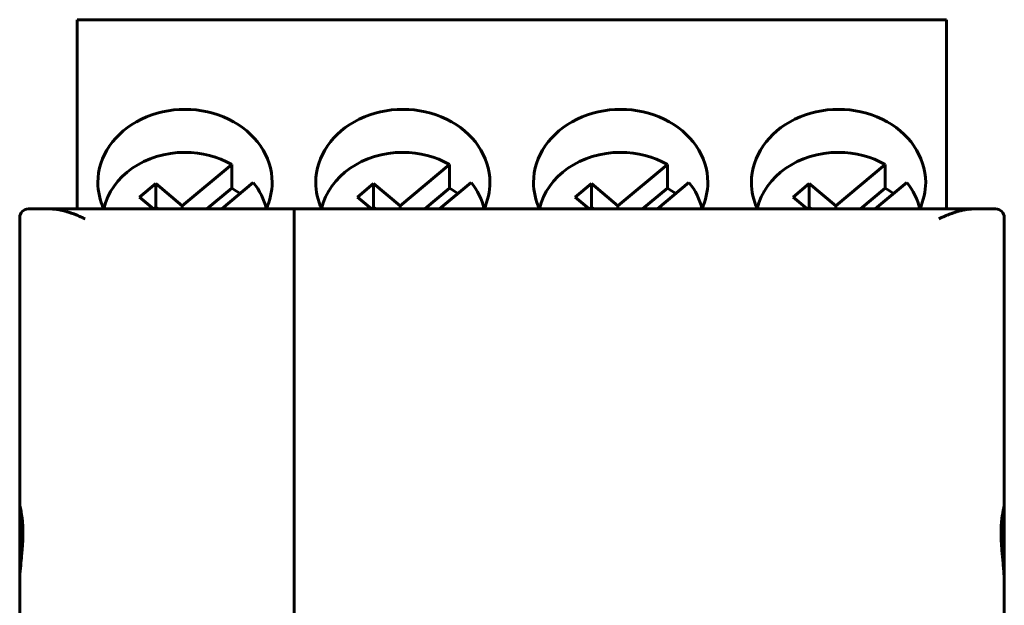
# Model space of a CAD drawing. Header units: millimetres. Extents: x -14 to 16, y -52 to 56.
# Tile 7 of 7: x -7 to 16, y 42 to 56. Entities that reach past the tile are written whole.
import ezdxf

# ---------------------------------------------------------------- set-up
doc = ezdxf.new("R2010")
doc.units = ezdxf.units.MM
doc.linetypes.add('K5LT_BASIC', pattern=[0])

msp = doc.modelspace()

# ---------------------------------------------------------------- linework, layer by layer
at = {"color": 150, "linetype": 'K5LT_BASIC', "lineweight": 60, "true_color": 0x0080ff}
for p, q in [((-5.77, 55.899), (14.18, 55.899)), ((-5.77, 55.808), (-5.77, 55.899)), ((14.18, 55.808), (14.18, 55.899)), ((-5.77, 55.808), (-5.77, 51.553)), ((14.18, 55.808), (14.18, 51.553)), ((-2.224, 52.575), (-3.357, 51.624)), ((-2.224, 52.03), (-2.224, 52.575)), ((2.776, 52.575), (1.643, 51.624)), ((2.776, 52.03), (2.776, 52.575)), ((7.776, 52.575), (6.643, 51.624)), ((7.776, 52.03), (7.776, 52.575)), ((12.776, 52.575), (11.643, 51.624)), ((12.776, 52.03), (12.776, 52.575)), ((-3.968, 52.137), (-4.34, 51.825)), ((-3.357, 51.624), (-3.968, 52.137)), ((-3.968, 52.137), (-3.968, 51.593)), ((-2.792, 51.553), (-2.224, 52.03)), ((-2.451, 51.553), (-1.729, 52.159)), ((1.032, 52.137), (0.66, 51.825)), ((1.643, 51.624), (1.032, 52.137)), ((1.032, 52.137), (1.032, 51.593)), ((2.208, 51.553), (2.776, 52.03)), ((2.549, 51.553), (3.271, 52.159)), ((6.032, 52.137), (5.66, 51.825)), ((6.032, 52.137), (6.032, 51.593)), ((6.643, 51.624), (6.032, 52.137)), ((7.208, 51.553), (7.776, 52.03)), ((7.549, 51.553), (8.271, 52.159)), ((11.032, 52.137), (10.66, 51.825)), ((11.643, 51.624), (11.032, 52.137)), ((11.032, 52.137), (11.032, 51.593)), ((12.208, 51.553), (12.776, 52.03)), ((12.549, 51.553), (13.271, 52.159)), ((-4.017, 51.553), (-4.34, 51.825)), ((0.983, 51.553), (0.66, 51.825)), ((5.983, 51.553), (5.66, 51.825)), ((10.983, 51.553), (10.66, 51.825)), ((-6.89, 51.553), (-6.384, 51.553)), ((-5.84, 51.553), (-6.384, 51.553)), ((-0.79, 51.553), (-5.84, 51.553)), ((-5.77, 51.553), (-5.84, 51.553)), ((-3.968, 51.593), (-4.015, 51.553)), ((-3.968, 51.593), (-3.922, 51.553)), ((-3.357, 51.624), (-3.357, 51.553)), ((-0.79, 51.553), (-0.79, 51.326)), ((14.26, 51.553), (-0.79, 51.553)), ((-0.79, 51.553), (-0.79, 51.326)), ((1.032, 51.593), (0.985, 51.553)), ((1.032, 51.593), (1.078, 51.553)), ((1.643, 51.624), (1.643, 51.553)), ((6.032, 51.593), (5.985, 51.553)), ((6.032, 51.593), (6.078, 51.553)), ((6.643, 51.624), (6.643, 51.553)), ((11.032, 51.593), (10.985, 51.553)), ((11.032, 51.593), (11.078, 51.553)), ((11.643, 51.624), (11.643, 51.553)), ((14.26, 51.553), (14.18, 51.553)), ((14.804, 51.553), (14.26, 51.553)), ((14.804, 51.553), (15.31, 51.553)), ((-7.09, 51.353), (-7.09, 44.778)), ((-0.79, 51.326), (-0.79, 41.763)), ((-0.79, 41.763), (-0.79, 51.326)), ((15.51, 51.353), (15.51, 44.778)), ((-7.09, 44.778), (-7.09, 42.953)), ((15.51, 44.778), (15.51, 43.44)), ((15.51, 43.44), (15.51, 42.953)), ((-7.09, 42.953), (-7.09, 39.809)), ((15.51, 42.953), (15.51, 39.809))]:
    msp.add_line(p, q, dxfattribs=at)
for centre, start, end in [((-6.89, 51.353), 90, 180), ((15.31, 51.353), 0, 90)]:
    msp.add_arc(centre, 0.2, start, end, dxfattribs=at)
for centre, major_axis, start_param, end_param in [((-3.295, 52.163), (2, 0), 0, 3.141593), ((1.705, 52.163), (2, 0), 0, 3.141593), ((6.705, 52.163), (2, 0), 0, 3.141593), ((11.705, 52.163), (2, 0), 0, 3.141593), ((-3.295, 51.261), (-1.898, 0), 4.712389, 6.095952), ((-3.295, 51.261), (-1.898, 0), 4.112452, 4.712389), ((1.705, 51.261), (-1.898, 0), 4.712389, 6.095952), ((1.705, 51.261), (-1.898, 0), 4.112452, 4.712389), ((6.705, 51.261), (-1.898, 0), 4.712389, 6.095952), ((6.705, 51.261), (-1.898, 0), 4.112452, 4.712389), ((11.705, 51.261), (-1.898, 0), 4.712389, 6.095952), ((11.705, 51.261), (-1.898, 0), 4.112452, 4.712389), ((-3.295, 52.163), (2, 0), 3.141593, 3.513501), ((-3.295, 50.716), (1.898, 0), 0.842843, 0.970859), ((-3.295, 51.261), (1.898, 0), 0.187233, 0.599937), ((-3.295, 52.163), (2, 0), 5.911277, 6.283185), ((1.705, 52.163), (2, 0), 3.141593, 3.513501), ((1.705, 50.716), (1.898, 0), 0.842843, 0.970859), ((1.705, 51.261), (1.898, 0), 0.187233, 0.599937), ((1.705, 52.163), (2, 0), 5.911277, 6.283185), ((6.705, 52.163), (2, 0), 3.141593, 3.513501), ((6.705, 50.716), (1.898, 0), 0.842843, 0.970859), ((6.705, 51.261), (1.898, 0), 0.187233, 0.599937), ((6.705, 52.163), (2, 0), 5.911277, 6.283185), ((11.705, 52.163), (2, 0), 3.141593, 3.513501), ((11.705, 50.716), (1.898, 0), 0.842843, 0.970859), ((11.705, 51.261), (1.898, 0), 0.187233, 0.599937), ((11.705, 52.163), (2, 0), 5.911277, 6.283185)]:
    msp.add_ellipse(centre, major_axis=major_axis, ratio=0.838793, start_param=start_param, end_param=end_param, dxfattribs=at)
for points, knots in [([(-5.59, 51.326), (-5.604, 51.332), (-5.631, 51.346), (-5.672, 51.364), (-5.713, 51.382), (-5.753, 51.4), (-5.792, 51.416), (-5.831, 51.431), (-5.869, 51.446), (-5.906, 51.459), (-5.943, 51.471), (-5.979, 51.483), (-6.014, 51.493), (-6.047, 51.503), (-6.08, 51.512), (-6.112, 51.519), (-6.142, 51.526), (-6.172, 51.532), (-6.201, 51.537), (-6.229, 51.542), (-6.256, 51.545), (-6.283, 51.548), (-6.309, 51.551), (-6.335, 51.552), (-6.36, 51.553), (-6.376, 51.553), (-6.384, 51.553)], [0, 0, 0, 0, 0.051024, 0.101573, 0.151664, 0.200944, 0.249818, 0.29762, 0.344733, 0.39085, 0.436662, 0.481204, 0.524792, 0.566783, 0.608156, 0.647904, 0.686657, 0.724082, 0.761174, 0.797274, 0.832725, 0.867172, 0.901253, 0.934577, 0.967491, 1, 1, 1, 1]), ([(14.804, 51.553), (14.793, 51.553), (14.769, 51.553), (14.734, 51.551), (14.699, 51.548), (14.663, 51.544), (14.628, 51.538), (14.592, 51.532), (14.557, 51.525), (14.522, 51.517), (14.487, 51.508), (14.452, 51.499), (14.418, 51.489), (14.384, 51.478), (14.351, 51.467), (14.318, 51.456), (14.286, 51.445), (14.254, 51.433), (14.223, 51.42), (14.192, 51.408), (14.161, 51.395), (14.13, 51.381), (14.1, 51.368), (14.07, 51.354), (14.04, 51.34), (14.02, 51.331), (14.01, 51.326)], [0, 0, 0, 0, 0.046313, 0.092569, 0.138747, 0.184688, 0.230499, 0.275804, 0.320758, 0.365158, 0.409356, 0.452782, 0.49562, 0.537486, 0.578953, 0.619459, 0.659388, 0.698559, 0.737542, 0.775981, 0.814068, 0.851641, 0.889063, 0.926177, 0.963155, 1, 1, 1, 1]), ([(-7.083, 43.166), (-7.077, 43.256), (-7.063, 43.417), (-7.043, 43.62), (-7.03, 43.779), (-7.022, 43.896), (-7.017, 43.996), (-7.015, 44.09), (-7.015, 44.191), (-7.019, 44.287), (-7.027, 44.39), (-7.042, 44.516), (-7.07, 44.665), (-7.088, 44.746), (-7.09, 44.775), (-7.09, 44.778)], [0, 0, 0, 0, 0.121218, 0.217786, 0.277361, 0.345405, 0.386831, 0.426542, 0.490149, 0.549964, 0.592718, 0.681762, 0.807176, 0.972763, 1, 1, 1, 1]), ([(15.51, 44.778), (15.51, 44.774), (15.51, 44.769), (15.509, 44.763), (15.508, 44.757), (15.507, 44.75), (15.506, 44.743), (15.505, 44.736), (15.504, 44.728), (15.502, 44.72), (15.501, 44.712), (15.499, 44.703), (15.497, 44.693), (15.495, 44.684), (15.493, 44.673), (15.491, 44.663), (15.488, 44.652), (15.486, 44.641), (15.484, 44.629), (15.482, 44.617), (15.479, 44.604), (15.477, 44.591), (15.474, 44.578), (15.472, 44.565), (15.47, 44.551), (15.468, 44.544), (15.467, 44.537), (15.466, 44.53), (15.465, 44.522), (15.464, 44.515), (15.463, 44.507), (15.46, 44.492), (15.458, 44.477), (15.456, 44.461), (15.454, 44.444), (15.452, 44.428), (15.45, 44.411), (15.448, 44.393), (15.447, 44.376), (15.445, 44.358), (15.443, 44.34), (15.442, 44.321), (15.441, 44.302), (15.44, 44.283), (15.439, 44.264), (15.438, 44.244), (15.437, 44.224), (15.436, 44.204), (15.436, 44.183), (15.435, 44.163), (15.435, 44.142), (15.435, 44.12), (15.435, 44.099), (15.435, 44.078), (15.436, 44.056), (15.436, 44.034), (15.437, 44.011), (15.438, 43.989), (15.439, 43.966), (15.44, 43.943), (15.441, 43.92), (15.442, 43.897), (15.443, 43.873), (15.445, 43.849), (15.447, 43.826), (15.448, 43.802), (15.45, 43.778), (15.452, 43.754), (15.454, 43.729), (15.456, 43.705), (15.458, 43.68), (15.46, 43.656), (15.463, 43.631), (15.464, 43.619), (15.465, 43.607), (15.466, 43.594), (15.467, 43.582), (15.468, 43.569), (15.47, 43.557), (15.472, 43.532), (15.474, 43.507), (15.477, 43.482), (15.479, 43.457), (15.482, 43.432), (15.484, 43.406), (15.486, 43.381), (15.488, 43.356), (15.491, 43.33), (15.493, 43.305), (15.495, 43.279), (15.497, 43.254), (15.499, 43.229), (15.501, 43.203), (15.502, 43.178), (15.504, 43.153), (15.505, 43.127), (15.506, 43.102), (15.507, 43.077), (15.508, 43.052), (15.509, 43.027), (15.51, 43.002), (15.51, 42.978), (15.51, 42.953)], [0, 0, 0, 0, 0.031164, 0.031164, 0.031164, 0.062279, 0.062279, 0.062279, 0.093503, 0.093503, 0.093503, 0.124806, 0.124806, 0.124806, 0.15615, 0.15615, 0.15615, 0.187491, 0.187491, 0.187491, 0.218783, 0.218783, 0.218783, 0.249979, 0.249979, 0.249979, 0.265528, 0.265528, 0.265528, 0.28108, 0.28108, 0.28108, 0.312284, 0.312284, 0.312284, 0.343587, 0.343587, 0.343587, 0.374943, 0.374943, 0.374943, 0.406305, 0.406305, 0.406305, 0.437628, 0.437628, 0.437628, 0.468871, 0.468871, 0.468871, 0.5, 0.5, 0.5, 0.531128, 0.531128, 0.531128, 0.562371, 0.562371, 0.562371, 0.593694, 0.593694, 0.593694, 0.625056, 0.625056, 0.625056, 0.656412, 0.656412, 0.656412, 0.687715, 0.687715, 0.687715, 0.718919, 0.718919, 0.718919, 0.734471, 0.734471, 0.734471, 0.75002, 0.75002, 0.75002, 0.781216, 0.781216, 0.781216, 0.812508, 0.812508, 0.812508, 0.843849, 0.843849, 0.843849, 0.875194, 0.875194, 0.875194, 0.906497, 0.906497, 0.906497, 0.937721, 0.937721, 0.937721, 0.968836, 0.968836, 0.968836, 1, 1, 1, 1])]:
    msp.add_open_spline(points, degree=3, knots=knots, dxfattribs=at)
msp.add_open_spline([(-7.09, 42.953), (-7.09, 43.023), (-7.087, 43.094), (-7.083, 43.166)], degree=3, dxfattribs=at)

doc.saveas('drawing.dxf')
